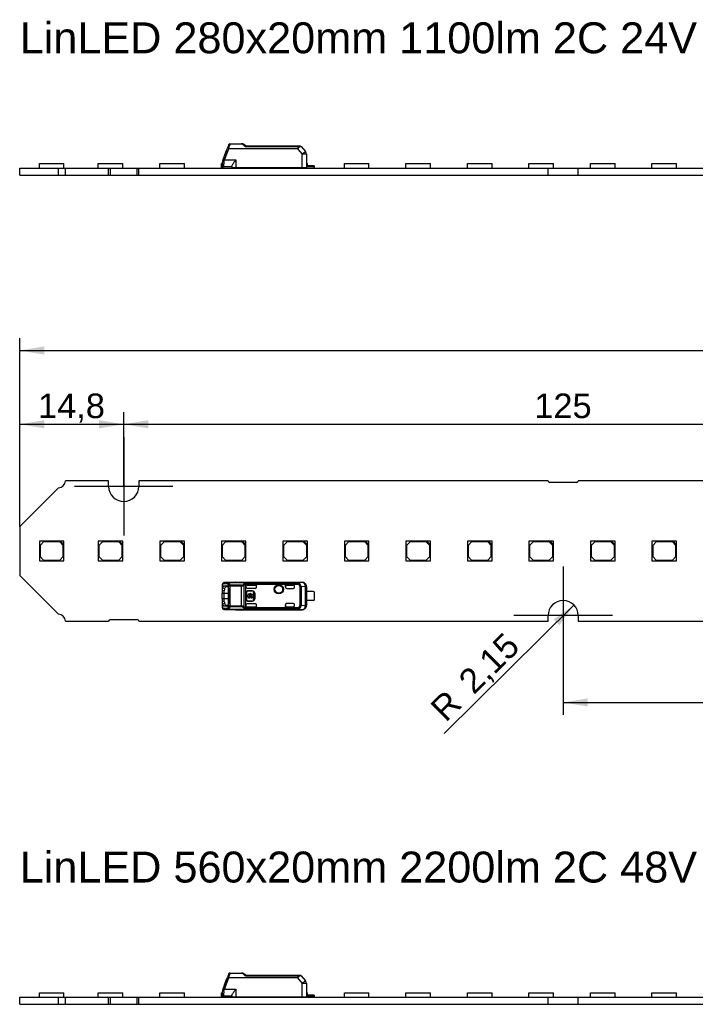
# Model space of a CAD drawing. Header units: millimetres. Extents: x 7 to 819, y 6 to 587.
# Tile 3 of 18: x 140 to 236, y 175 to 315. Entities that reach past the tile are written whole.
import ezdxf
from ezdxf.enums import TextEntityAlignment as Align
from ezdxf.lldxf.tags import DXFTag

# ---------------------------------------------------------------- set-up
doc = ezdxf.new("R2010")
doc.units = ezdxf.units.MM
for name, color, linetype in [('Default', 7, 'Continuous'), ('LINLED_280X20MM_', 7, 'Continuous'), ('LINLED_560X20MM_', 7, 'Continuous')]:
    doc.layers.add(name, color=color, linetype=linetype)
doc.styles.add('SEACAD_Arial', font='arial.ttf')
tags = doc.linetypes.add('CENTER2', pattern=[28.575, 19.05, -3.175, 3.175, -3.175]).pattern_tags.tags
tags[10:11] = [DXFTag(74, 4), DXFTag(75, 0), DXFTag(340, '0'), DXFTag(46, 0.0), DXFTag(50, 0.0), DXFTag(44, 0.0), DXFTag(45, 0.0)]
tags[8:9] = [DXFTag(74, 4), DXFTag(75, 0), DXFTag(340, '0'), DXFTag(46, 0.0), DXFTag(50, 0.0), DXFTag(44, 0.0), DXFTag(45, 0.0)]
tags[6:7] = [DXFTag(74, 4), DXFTag(75, 0), DXFTag(340, '0'), DXFTag(46, 0.0), DXFTag(50, 0.0), DXFTag(44, 0.0), DXFTag(45, 0.0)]
tags[4:5] = [DXFTag(74, 4), DXFTag(75, 0), DXFTag(340, '0'), DXFTag(46, 0.0), DXFTag(50, 0.0), DXFTag(44, 0.0), DXFTag(45, 0.0)]
doc.dimstyles.new('ISO', dxfattribs={"dimtxt": 3.5, "dimasz": 3.5, "dimexe": 1.75, "dimexo": 0, "dimgap": 0.875, "dimtad": 1, "dimtxsty": 'SEACAD_Arial', "dimblk1": '_SE_FILLED', "dimblk2": '_SE_FILLED', "dimsah": 1, "dimcen": 1.75, "dimadec": 0, "dimazin": 0, "dimtfac": 0.5, "dimtdec": 3, "dimtmove": 0, "dimatfit": 3, "dimfxl": 1, "dimarcsym": 0})

# ---------------------------------------------------------------- blocks, each defined once
blk = doc.blocks.new('SEANNOT_GROUP10')
at = {"layer": 'Default', "color": 7, "linetype": 'CENTER2'}
for p, q in [((155.15, 255.55), (155.15, 241.55)), ((162.15, 248.55), (148.15, 248.55))]:
    blk.add_line(p, q, dxfattribs=at)
blk = doc.blocks.new('SEANNOT_GROUP13')
at = {"layer": 'Default', "color": 7, "linetype": 'CENTER2'}
for p, q in [((217.65, 237.15), (217.65, 223.15)), ((224.65, 230.15), (210.65, 230.15))]:
    blk.add_line(p, q, dxfattribs=at)
blk = doc.blocks.new('SE')
at = {"layer": 'LINLED_560X20MM_', "color": 7, "linetype": 'Continuous'}
for p, q in [((169.31, 177.07), (169.89, 178.67)), ((169.49, 177), (170.08, 178.6)), ((169.5, 177.6), (169.83, 178.5)), ((170.07, 179.16), (169.99, 178.96)), ((170.08, 178.65), (170.08, 178.6)), ((170.08, 178.65), (179.86, 178.65)), ((179.86, 178.6), (170.08, 178.6)), ((170.26, 179.25), (170.18, 179)), ((170.26, 179.3), (171.9, 179.3)), ((170.26, 179.3), (170.26, 179.25)), ((171.9, 179.25), (170.26, 179.25)), ((171.9, 179.25), (171.9, 179.3)), ((172.46, 178.89), (179.99, 178.89)), ((172.52, 179), (179.99, 179)), ((179.86, 178.6), (179.86, 178.65)), ((179.86, 178.6), (180.54, 177.8)), ((179.99, 179), (180.22, 179)), ((179.99, 179), (179.99, 178.89)), ((180.37, 178.92), (181, 178.18)), ((169.31, 177.07), (169.21, 176.81)), ((169.49, 177), (171.1, 177)), ((171.1, 177), (171.1, 175.9)), ((180.55, 175.9), (180.54, 177.8)), ((181.14, 177.8), (181.15, 175.9)), ((140.35, 174.85), (140.35, 175.85)), ((140.35, 175.85), (145.85, 175.85)), ((143.15, 176.5), (146.65, 176.5)), ((143.15, 175.85), (143.15, 176.5)), ((145.85, 174.85), (145.85, 175.85)), ((145.85, 175.85), (146.85, 175.85)), ((146.65, 175.85), (146.65, 176.5)), ((146.85, 174.85), (146.85, 175.85)), ((146.85, 175.85), (153, 175.85)), ((151.53, 176.5), (155.03, 176.5)), ((151.53, 175.85), (151.53, 176.5)), ((153, 174.85), (153, 175.85)), ((153, 175.85), (153.25, 175.85)), ((153.25, 174.85), (153.25, 175.85)), ((153.25, 175.85), (157.05, 175.85)), ((155.03, 175.85), (155.03, 176.5)), ((157.05, 174.85), (157.05, 175.85)), ((157.05, 175.85), (157.3, 175.85)), ((157.3, 174.85), (157.3, 175.85)), ((157.3, 175.85), (215.5, 175.85)), ((160.28, 176.5), (163.78, 176.5)), ((160.28, 175.85), (160.28, 176.5)), ((163.78, 175.85), (163.78, 176.5)), ((169.03, 176.5), (169.15, 176.5)), ((169.03, 175.85), (169.03, 176.5)), ((169.15, 176.47), (169.15, 176.2)), ((169.2, 175.95), (169.2, 176.06)), ((169.2, 175.95), (169.2, 175.85)), ((169.35, 176.34), (169.35, 176)), ((170.5, 176), (169.35, 176)), ((170.5, 176.08), (170.5, 175.9)), ((170.5, 175.9), (171.1, 175.9)), ((170.9, 175.85), (170.9, 175.9)), ((171.1, 175.9), (180.55, 175.9)), ((171.55, 175.85), (171.5, 175.9)), ((171.63, 175.9), (171.63, 175.85)), ((172.46, 175.9), (172.46, 175.88)), ((172.53, 175.85), (172.53, 175.9)), ((177.78, 175.85), (177.78, 175.9)), ((180.2, 175.9), (180.2, 175.85)), ((180.55, 175.9), (181.15, 175.9)), ((181.15, 176.5), (181.28, 176.5)), ((182.1, 176.15), (181.15, 176.15)), ((182.1, 176), (181.15, 176)), ((181.28, 176.15), (181.28, 176.5)), ((182.1, 176), (182.1, 176.15)), ((182.25, 176.15), (182.1, 176.15)), ((182.25, 176.15), (182.25, 175.95)), ((182.25, 175.85), (182.25, 175.95)), ((186.53, 176.5), (190.03, 176.5)), ((186.53, 175.85), (186.53, 176.5)), ((190.03, 175.85), (190.03, 176.5)), ((195.28, 176.5), (198.78, 176.5)), ((195.28, 175.85), (195.28, 176.5)), ((198.78, 175.85), (198.78, 176.5)), ((204.03, 176.5), (207.53, 176.5)), ((204.03, 175.85), (204.03, 176.5)), ((207.53, 175.85), (207.53, 176.5)), ((212.78, 176.5), (216.28, 176.5)), ((212.78, 175.85), (212.78, 176.5)), ((215.5, 174.85), (215.5, 175.85)), ((215.5, 175.85), (219.8, 175.85)), ((216.28, 175.85), (216.28, 176.5)), ((219.8, 174.85), (219.8, 175.85)), ((219.8, 175.85), (278, 175.85)), ((221.53, 176.5), (225.03, 176.5)), ((221.53, 175.85), (221.53, 176.5)), ((225.03, 175.85), (225.03, 176.5)), ((230.28, 176.5), (233.78, 176.5)), ((230.28, 175.85), (230.28, 176.5)), ((233.78, 175.85), (233.78, 176.5)), ((140.35, 174.85), (145.85, 174.85)), ((145.85, 174.85), (146.85, 174.85)), ((146.85, 174.85), (153, 174.85)), ((153, 174.85), (153.25, 174.85)), ((153.25, 174.85), (157.05, 174.85)), ((157.05, 174.85), (157.3, 174.85)), ((157.3, 174.85), (215.5, 174.85)), ((215.5, 174.85), (219.8, 174.85)), ((219.8, 174.85), (278, 174.85))]:
    blk.add_line(p, q, dxfattribs=at)
for centre, radius, start, end in [((185.79, 173.05), 16.87, 159.4707, 160.5292), ((170.26, 179.1), 0.2, 90, 159.8974), ((164.03, 180.64), 6.36, 341.7377, 345.1026), ((171.9, 178.7), 0.598, 55.4702, 90.0715), ((171.89, 178.9), 0.349, 48.7906, 89.4032), ((185.63, 195.05), 20.85, 229.6277, 230.8312), ((144.95, 139.2), 48.41, 55.2857, 55.6919), ((179.96, 178.45), 0.431, 73.9386, 85.529), ((179.08, 185.02), 6.23, 279.2146, 281.9742), ((180.54, 177.8), 0.6, 0.5, 40), ((170.15, 176.47), 1, 160.0072, 179.9937), ((167.34, 171.22), 6.17, 69.5507, 71.4033), ((170.6, 176.34), 1.24, 163.9846, 179.9525), ((147.06, 183.37), 23.32, 343.3323, 344.1587), ((169.35, 176.2), 0.2, 180, 269.9999), ((169.35, 175.75), 0.25, 90, 126.8699), ((172.25, 176.45), 0.6, 270, 290.2964), ((172.25, 176.45), 0.6, 290.2965, 293.5565), ((180.2, 176.45), 0.6, 246.4435, 270), ((182.1, 175.75), 0.25, 53.1301, 90)]:
    blk.add_arc(centre, radius, start, end, dxfattribs=at)
for centre, major_axis, ratio, start_param, end_param in [((170.08, 178.6), (0.188, -0.068), 0.0082, 1.573739, 3.141593), ((180.54, 177.8), (-0.46, -0.386), 0.006685, 3.141593, 4.704499), ((180.54, 177.8), (0.6, 0.005), 0.008726, 0, 1.567882)]:
    blk.add_ellipse(centre, major_axis=major_axis, ratio=ratio, start_param=start_param, end_param=end_param, dxfattribs=at)
for points, knots in [([(170.08, 178.65), (170.03, 178.66), (169.98, 178.67), (169.91, 178.68), (169.89, 178.68), (169.89, 178.67)], [0, 0, 0, 0, 0.5, 0.5, 1, 1, 1, 1]), ([(170.18, 179), (170.14, 179.01), (170.1, 179.01), (170.03, 179), (170.01, 178.98), (169.99, 178.96)], [0, 0, 0, 0, 0.5, 0.5, 1, 1, 1, 1]), ([(170.07, 179.16), (170.08, 179.2), (170.1, 179.22), (170.17, 179.25), (170.21, 179.26), (170.26, 179.25)], [0, 0, 0, 0, 0.5, 0.5, 1, 1, 1, 1]), ([(179.86, 178.65), (179.88, 178.65), (179.9, 178.66), (179.92, 178.68), (179.95, 178.71), (179.97, 178.74), (179.98, 178.78), (179.99, 178.83), (179.99, 178.87), (179.99, 178.89)], [0, 0, 0, 0, 0.110474, 0.221192, 0.340028, 0.473427, 0.625996, 0.800833, 1, 1, 1, 1]), ([(180.08, 178.87), (180.06, 178.81), (180.03, 178.73), (179.95, 178.63), (179.89, 178.61), (179.86, 178.6)], [0, 0, 0, 0, 0.545028, 0.76451, 1, 1, 1, 1]), ([(180.08, 178.87), (180.07, 178.91), (180.06, 178.94), (180.03, 178.98), (180.01, 179), (179.99, 179)], [0, 0, 0, 0, 0.5, 0.5, 1, 1, 1, 1]), ([(169.21, 176.81), (169.21, 176.8), (169.22, 176.77), (169.3, 176.72), (169.35, 176.7), (169.4, 176.68)], [0, 0, 0, 0, 0.5, 0.5, 1, 1, 1, 1]), ([(170.5, 176.08), (170.51, 176.11), (170.52, 176.18), (170.6, 176.32), (170.71, 176.49), (170.89, 176.72), (171.02, 176.9), (171.1, 177), (171.1, 177)], [0, 0, 0, 0, 0.144068, 0.30909, 0.500413, 0.703729, 0.992783, 1, 1, 1, 1]), ([(169.35, 176.34), (169.3, 176.34), (169.25, 176.35), (169.17, 176.4), (169.15, 176.44), (169.15, 176.47)], [0, 0, 0, 0, 0.5, 0.5, 1, 1, 1, 1])]:
    blk.add_open_spline(points, degree=3, knots=knots, dxfattribs=at)
for points, degree in [([(172.24, 179.19), (172.21, 179.21), (172.17, 179.2), (172.12, 179.17)], 3), ([(172.52, 179), (172.5, 179), (172.48, 178.95), (172.46, 178.89)], 3), ([(180.22, 179), (180.28, 179), (180.34, 178.97), (180.37, 178.92)], 3), ([(169.21, 176.81), (169.22, 176.82), (169.22, 176.83)], 2)]:
    blk.add_open_spline(points, degree=degree, dxfattribs=at)
blk = doc.blocks.new('SE2')
at = {"layer": 'LINLED_280X20MM_', "color": 7, "linetype": 'Continuous'}
for p, q in [((170.07, 297.16), (169.99, 296.96)), ((170.26, 297.25), (170.18, 297)), ((170.26, 297.3), (171.9, 297.3)), ((170.26, 297.3), (170.26, 297.25)), ((171.9, 297.25), (170.26, 297.25)), ((171.9, 297.25), (171.9, 297.3)), ((169.31, 295.07), (169.89, 296.67)), ((169.49, 295), (170.08, 296.6)), ((169.5, 295.6), (169.83, 296.5)), ((170.08, 296.65), (170.08, 296.6)), ((170.08, 296.65), (179.86, 296.65)), ((179.86, 296.6), (170.08, 296.6)), ((172.46, 296.89), (179.99, 296.89)), ((172.52, 297), (179.99, 297)), ((179.86, 296.6), (179.86, 296.65)), ((179.86, 296.6), (180.54, 295.8)), ((179.99, 297), (180.22, 297)), ((179.99, 297), (179.99, 296.89)), ((180.37, 296.92), (181, 296.18)), ((180.55, 293.9), (180.54, 295.8)), ((181.14, 295.8), (181.15, 293.9)), ((143.15, 294.5), (146.65, 294.5)), ((143.15, 293.85), (143.15, 294.5)), ((146.65, 293.85), (146.65, 294.5)), ((151.53, 294.5), (155.03, 294.5)), ((151.53, 293.85), (151.53, 294.5)), ((155.03, 293.85), (155.03, 294.5)), ((160.28, 294.5), (163.78, 294.5)), ((160.28, 293.85), (160.28, 294.5)), ((163.78, 293.85), (163.78, 294.5)), ((169.03, 294.5), (169.15, 294.5)), ((169.03, 293.85), (169.03, 294.5)), ((169.15, 294.47), (169.15, 294.2)), ((169.31, 295.07), (169.21, 294.81)), ((169.35, 294.34), (169.35, 294)), ((169.49, 295), (171.1, 295)), ((171.1, 295), (171.1, 293.9)), ((181.15, 294.5), (181.28, 294.5)), ((181.28, 294.15), (181.28, 294.5)), ((186.53, 294.5), (190.03, 294.5)), ((186.53, 293.85), (186.53, 294.5)), ((190.03, 293.85), (190.03, 294.5)), ((195.28, 294.5), (198.78, 294.5)), ((195.28, 293.85), (195.28, 294.5)), ((198.78, 293.85), (198.78, 294.5)), ((204.03, 294.5), (207.53, 294.5)), ((204.03, 293.85), (204.03, 294.5)), ((207.53, 293.85), (207.53, 294.5)), ((212.78, 294.5), (216.28, 294.5)), ((212.78, 293.85), (212.78, 294.5)), ((216.28, 293.85), (216.28, 294.5)), ((221.53, 294.5), (225.03, 294.5)), ((221.53, 293.85), (221.53, 294.5)), ((225.03, 293.85), (225.03, 294.5)), ((230.28, 294.5), (233.78, 294.5)), ((230.28, 293.85), (230.28, 294.5)), ((233.78, 293.85), (233.78, 294.5)), ((140.35, 292.85), (140.35, 293.85)), ((140.35, 293.85), (145.85, 293.85)), ((140.35, 292.85), (145.85, 292.85)), ((145.85, 292.85), (145.85, 293.85)), ((145.85, 293.85), (146.85, 293.85)), ((145.85, 292.85), (146.85, 292.85)), ((146.85, 292.85), (146.85, 293.85)), ((146.85, 293.85), (153, 293.85)), ((146.85, 292.85), (153, 292.85)), ((153, 292.85), (153, 293.85)), ((153, 293.85), (153.25, 293.85)), ((153, 292.85), (153.25, 292.85)), ((153.25, 292.85), (153.25, 293.85)), ((153.25, 293.85), (157.05, 293.85)), ((153.25, 292.85), (157.05, 292.85)), ((157.05, 292.85), (157.05, 293.85)), ((157.05, 293.85), (157.3, 293.85)), ((157.05, 292.85), (157.3, 292.85)), ((157.3, 292.85), (157.3, 293.85)), ((157.3, 293.85), (215.5, 293.85)), ((157.3, 292.85), (215.5, 292.85)), ((169.2, 293.95), (169.2, 294.06)), ((169.2, 293.95), (169.2, 293.85)), ((170.5, 294), (169.35, 294)), ((170.5, 294.08), (170.5, 293.9)), ((170.5, 293.9), (171.1, 293.9)), ((170.9, 293.85), (170.9, 293.9)), ((171.1, 293.9), (180.55, 293.9)), ((171.55, 293.85), (171.5, 293.9)), ((171.63, 293.9), (171.63, 293.85)), ((172.46, 293.9), (172.46, 293.88)), ((172.53, 293.85), (172.53, 293.9)), ((177.78, 293.85), (177.78, 293.9)), ((180.2, 293.9), (180.2, 293.85)), ((180.55, 293.9), (181.15, 293.9)), ((182.1, 294.15), (181.15, 294.15)), ((182.1, 294), (181.15, 294)), ((182.1, 294), (182.1, 294.15)), ((182.25, 294.15), (182.1, 294.15)), ((182.25, 294.15), (182.25, 293.95)), ((182.25, 293.85), (182.25, 293.95)), ((215.5, 292.85), (215.5, 293.85)), ((215.5, 293.85), (219.8, 293.85)), ((215.5, 292.85), (219.8, 292.85)), ((219.8, 292.85), (219.8, 293.85)), ((219.8, 293.85), (278, 293.85)), ((219.8, 292.85), (278, 292.85))]:
    blk.add_line(p, q, dxfattribs=at)
for centre, radius, start, end in [((170.26, 297.1), 0.2, 90, 159.8974), ((171.9, 296.7), 0.598, 55.4702, 90.0715), ((171.89, 296.9), 0.349, 48.7906, 89.4032), ((185.63, 313.05), 20.85, 229.6277, 230.8312), ((144.95, 257.2), 48.41, 55.2857, 55.6919), ((185.79, 291.05), 16.87, 159.4707, 160.5292), ((164.03, 298.64), 6.36, 341.7377, 345.1026), ((179.96, 296.45), 0.431, 73.9386, 85.529), ((179.08, 303.02), 6.23, 279.2146, 281.9742), ((180.54, 295.8), 0.6, 0.5, 40), ((170.15, 294.47), 1, 160.0072, 179.9937), ((167.34, 289.22), 6.17, 69.5507, 71.4033), ((170.6, 294.34), 1.24, 163.9846, 179.9525), ((147.06, 301.37), 23.32, 343.3323, 344.1587), ((169.35, 294.2), 0.2, 180, 269.9999), ((169.35, 293.75), 0.25, 90, 126.8699), ((172.25, 294.45), 0.6, 270, 290.2964), ((172.25, 294.45), 0.6, 290.2965, 293.5565), ((180.2, 294.45), 0.6, 246.4435, 270), ((182.1, 293.75), 0.25, 53.1301, 90)]:
    blk.add_arc(centre, radius, start, end, dxfattribs=at)
for centre, major_axis, ratio, start_param, end_param in [((170.08, 296.6), (0.188, -0.068), 0.0082, 1.573739, 3.141593), ((180.54, 295.8), (-0.46, -0.386), 0.006685, 3.141593, 4.704499), ((180.54, 295.8), (0.6, 0.005), 0.008726, 0, 1.567882)]:
    blk.add_ellipse(centre, major_axis=major_axis, ratio=ratio, start_param=start_param, end_param=end_param, dxfattribs=at)
for points, knots in [([(170.07, 297.16), (170.08, 297.2), (170.1, 297.22), (170.17, 297.25), (170.21, 297.26), (170.26, 297.25)], [0, 0, 0, 0, 0.5, 0.5, 1, 1, 1, 1]), ([(170.08, 296.65), (170.03, 296.66), (169.98, 296.67), (169.91, 296.68), (169.89, 296.68), (169.89, 296.67)], [0, 0, 0, 0, 0.5, 0.5, 1, 1, 1, 1]), ([(170.18, 297), (170.14, 297.01), (170.1, 297.01), (170.03, 297), (170.01, 296.98), (169.99, 296.96)], [0, 0, 0, 0, 0.5, 0.5, 1, 1, 1, 1]), ([(179.86, 296.65), (179.88, 296.65), (179.9, 296.66), (179.92, 296.68), (179.95, 296.71), (179.97, 296.74), (179.98, 296.78), (179.99, 296.83), (179.99, 296.87), (179.99, 296.89)], [0, 0, 0, 0, 0.110474, 0.221192, 0.340028, 0.473427, 0.625996, 0.800833, 1, 1, 1, 1]), ([(180.08, 296.87), (180.06, 296.81), (180.03, 296.73), (179.95, 296.63), (179.89, 296.61), (179.86, 296.6)], [0, 0, 0, 0, 0.545028, 0.76451, 1, 1, 1, 1]), ([(180.08, 296.87), (180.07, 296.91), (180.06, 296.94), (180.03, 296.98), (180.01, 297), (179.99, 297)], [0, 0, 0, 0, 0.5, 0.5, 1, 1, 1, 1]), ([(169.35, 294.34), (169.3, 294.34), (169.25, 294.35), (169.17, 294.4), (169.15, 294.44), (169.15, 294.47)], [0, 0, 0, 0, 0.5, 0.5, 1, 1, 1, 1]), ([(169.21, 294.81), (169.21, 294.8), (169.22, 294.77), (169.3, 294.72), (169.35, 294.7), (169.4, 294.68)], [0, 0, 0, 0, 0.5, 0.5, 1, 1, 1, 1]), ([(170.5, 294.08), (170.51, 294.11), (170.52, 294.18), (170.6, 294.32), (170.71, 294.49), (170.89, 294.72), (171.02, 294.9), (171.1, 295), (171.1, 295)], [0, 0, 0, 0, 0.144068, 0.30909, 0.500413, 0.703729, 0.992783, 1, 1, 1, 1])]:
    blk.add_open_spline(points, degree=3, knots=knots, dxfattribs=at)
for points, degree in [([(172.24, 297.19), (172.21, 297.21), (172.17, 297.2), (172.12, 297.17)], 3), ([(172.52, 297), (172.5, 297), (172.48, 296.95), (172.46, 296.89)], 3), ([(180.22, 297), (180.28, 297), (180.34, 296.97), (180.37, 296.92)], 3), ([(169.21, 294.81), (169.22, 294.82), (169.22, 294.83)], 2)]:
    blk.add_open_spline(points, degree=degree, dxfattribs=at)
blk = doc.blocks.new('SE3')
at = {"layer": 'LINLED_280X20MM_', "color": 7, "linetype": 'Continuous'}
for p, q in [((145.85, 248.35), (140.35, 242.85)), ((153, 249.35), (146.85, 249.35)), ((153, 248.55), (153, 249.35)), ((215.5, 249.35), (157.3, 249.35)), ((157.3, 249.35), (157.3, 248.55)), ((219.55, 249.1), (215.75, 249.1)), ((278, 249.35), (219.8, 249.35)), ((140.35, 242.85), (140.35, 235.85)), ((146.15, 240.75), (143.15, 240.75)), ((143.15, 240.75), (143.15, 237.95)), ((143.75, 240.65), (143.25, 240.15)), ((143.25, 240.15), (143.25, 238.55)), ((146.05, 240.65), (143.75, 240.65)), ((146.55, 240.15), (146.05, 240.65)), ((146.65, 240.75), (146.15, 240.75)), ((146.15, 240.75), (146.65, 240.25)), ((146.55, 238.55), (146.55, 240.15)), ((146.65, 240.25), (146.65, 240.75)), ((146.65, 237.95), (146.65, 240.25)), ((154.53, 240.75), (151.53, 240.75)), ((151.53, 240.75), (151.53, 237.95)), ((152.13, 240.65), (151.63, 240.15)), ((151.63, 240.15), (151.63, 238.55)), ((154.43, 240.65), (152.13, 240.65)), ((154.93, 240.15), (154.43, 240.65)), ((155.03, 240.75), (154.53, 240.75)), ((154.53, 240.75), (155.03, 240.25)), ((154.93, 238.55), (154.93, 240.15)), ((155.03, 240.25), (155.03, 240.75)), ((155.03, 237.95), (155.03, 240.25)), ((163.28, 240.75), (160.28, 240.75)), ((160.28, 240.75), (160.28, 237.95)), ((160.88, 240.65), (160.38, 240.15)), ((160.38, 240.15), (160.38, 238.55)), ((163.18, 240.65), (160.88, 240.65)), ((163.68, 240.15), (163.18, 240.65)), ((163.78, 240.75), (163.28, 240.75)), ((163.28, 240.75), (163.78, 240.25)), ((163.68, 238.55), (163.68, 240.15)), ((163.78, 240.25), (163.78, 240.75)), ((163.78, 237.95), (163.78, 240.25)), ((172.03, 240.75), (169.03, 240.75)), ((169.03, 240.75), (169.03, 237.95)), ((169.63, 240.65), (169.13, 240.15)), ((169.13, 240.15), (169.13, 238.55)), ((171.93, 240.65), (169.63, 240.65)), ((172.43, 240.15), (171.93, 240.65)), ((172.53, 240.75), (172.03, 240.75)), ((172.03, 240.75), (172.53, 240.25)), ((172.43, 238.55), (172.43, 240.15)), ((172.53, 240.25), (172.53, 240.75)), ((172.53, 237.95), (172.53, 240.25)), ((180.78, 240.75), (177.78, 240.75)), ((177.78, 240.75), (177.78, 237.95)), ((178.38, 240.65), (177.88, 240.15)), ((177.88, 240.15), (177.88, 238.55)), ((180.68, 240.65), (178.38, 240.65)), ((181.18, 240.15), (180.68, 240.65)), ((181.28, 240.75), (180.78, 240.75)), ((180.78, 240.75), (181.28, 240.25)), ((181.18, 238.55), (181.18, 240.15)), ((181.28, 240.25), (181.28, 240.75)), ((181.28, 237.95), (181.28, 240.25)), ((189.53, 240.75), (186.53, 240.75)), ((186.53, 240.75), (186.53, 237.95)), ((187.13, 240.65), (186.63, 240.15)), ((186.63, 240.15), (186.63, 238.55)), ((189.43, 240.65), (187.13, 240.65)), ((189.93, 240.15), (189.43, 240.65)), ((190.03, 240.75), (189.53, 240.75)), ((189.53, 240.75), (190.03, 240.25)), ((189.93, 238.55), (189.93, 240.15)), ((190.03, 240.25), (190.03, 240.75)), ((190.03, 237.95), (190.03, 240.25)), ((198.28, 240.75), (195.28, 240.75)), ((195.28, 240.75), (195.28, 237.95)), ((195.88, 240.65), (195.38, 240.15)), ((195.38, 240.15), (195.38, 238.55)), ((198.18, 240.65), (195.88, 240.65)), ((198.68, 240.15), (198.18, 240.65)), ((198.78, 240.75), (198.28, 240.75)), ((198.28, 240.75), (198.78, 240.25)), ((198.68, 238.55), (198.68, 240.15)), ((198.78, 240.25), (198.78, 240.75)), ((198.78, 237.95), (198.78, 240.25)), ((207.03, 240.75), (204.03, 240.75)), ((204.03, 240.75), (204.03, 237.95)), ((204.63, 240.65), (204.13, 240.15)), ((204.13, 240.15), (204.13, 238.55)), ((206.93, 240.65), (204.63, 240.65)), ((207.43, 240.15), (206.93, 240.65)), ((207.53, 240.75), (207.03, 240.75)), ((207.03, 240.75), (207.53, 240.25)), ((207.43, 238.55), (207.43, 240.15)), ((207.53, 240.25), (207.53, 240.75)), ((207.53, 237.95), (207.53, 240.25)), ((215.78, 240.75), (212.78, 240.75)), ((212.78, 240.75), (212.78, 237.95)), ((213.38, 240.65), (212.88, 240.15)), ((212.88, 240.15), (212.88, 238.55)), ((215.68, 240.65), (213.38, 240.65)), ((216.18, 240.15), (215.68, 240.65)), ((216.28, 240.75), (215.78, 240.75)), ((215.78, 240.75), (216.28, 240.25)), ((216.18, 238.55), (216.18, 240.15)), ((216.28, 240.25), (216.28, 240.75)), ((216.28, 237.95), (216.28, 240.25)), ((224.53, 240.75), (221.53, 240.75)), ((221.53, 240.75), (221.53, 237.95)), ((222.13, 240.65), (221.63, 240.15)), ((221.63, 240.15), (221.63, 238.55)), ((224.43, 240.65), (222.13, 240.65)), ((224.93, 240.15), (224.43, 240.65)), ((225.03, 240.75), (224.53, 240.75)), ((224.53, 240.75), (225.03, 240.25)), ((224.93, 238.55), (224.93, 240.15)), ((225.03, 240.25), (225.03, 240.75)), ((225.03, 237.95), (225.03, 240.25)), ((233.28, 240.75), (230.28, 240.75)), ((230.28, 240.75), (230.28, 237.95)), ((230.88, 240.65), (230.38, 240.15)), ((230.38, 240.15), (230.38, 238.55)), ((233.18, 240.65), (230.88, 240.65)), ((233.68, 240.15), (233.18, 240.65)), ((233.78, 240.75), (233.28, 240.75)), ((233.28, 240.75), (233.78, 240.25)), ((233.68, 238.55), (233.68, 240.15)), ((233.78, 240.25), (233.78, 240.75)), ((233.78, 237.95), (233.78, 240.25)), ((143.25, 238.55), (143.75, 238.05)), ((146.05, 238.05), (146.55, 238.55)), ((151.63, 238.55), (152.13, 238.05)), ((154.43, 238.05), (154.93, 238.55)), ((160.38, 238.55), (160.88, 238.05)), ((163.18, 238.05), (163.68, 238.55)), ((169.13, 238.55), (169.63, 238.05)), ((171.93, 238.05), (172.43, 238.55)), ((177.88, 238.55), (178.38, 238.05)), ((180.68, 238.05), (181.18, 238.55)), ((186.63, 238.55), (187.13, 238.05)), ((189.43, 238.05), (189.93, 238.55)), ((195.38, 238.55), (195.88, 238.05)), ((198.18, 238.05), (198.68, 238.55)), ((204.13, 238.55), (204.63, 238.05)), ((206.93, 238.05), (207.43, 238.55)), ((212.88, 238.55), (213.38, 238.05)), ((215.68, 238.05), (216.18, 238.55)), ((221.63, 238.55), (222.13, 238.05)), ((224.43, 238.05), (224.93, 238.55)), ((230.38, 238.55), (230.88, 238.05)), ((233.18, 238.05), (233.68, 238.55)), ((143.15, 237.95), (146.65, 237.95)), ((143.75, 238.05), (146.05, 238.05)), ((151.53, 237.95), (155.03, 237.95)), ((152.13, 238.05), (154.43, 238.05)), ((160.28, 237.95), (163.78, 237.95)), ((160.88, 238.05), (163.18, 238.05)), ((169.03, 237.95), (172.53, 237.95)), ((169.63, 238.05), (171.93, 238.05)), ((177.78, 237.95), (181.28, 237.95)), ((178.38, 238.05), (180.68, 238.05)), ((186.53, 237.95), (190.03, 237.95)), ((187.13, 238.05), (189.43, 238.05)), ((195.28, 237.95), (198.78, 237.95)), ((195.88, 238.05), (198.18, 238.05)), ((204.03, 237.95), (207.53, 237.95)), ((204.63, 238.05), (206.93, 238.05)), ((212.78, 237.95), (216.28, 237.95)), ((213.38, 238.05), (215.68, 238.05)), ((221.53, 237.95), (225.03, 237.95)), ((222.13, 238.05), (224.43, 238.05)), ((230.28, 237.95), (233.78, 237.95)), ((230.88, 238.05), (233.18, 238.05)), ((140.35, 235.85), (145.85, 230.35)), ((169.15, 234.49), (169.15, 233.74)), ((169.21, 234.65), (169.21, 234.09)), ((169.21, 234.09), (169.49, 234.02)), ((169.89, 234.67), (169.31, 234.69)), ((170.08, 234.87), (169.49, 234.89)), ((171.1, 234.89), (169.49, 234.89)), ((171.1, 234.89), (169.49, 234.89)), ((169.5, 234.41), (169.83, 234.41)), ((169.5, 234.41), (169.78, 234.31)), ((169.78, 234.31), (169.95, 234.31)), ((169.88, 234.39), (169.83, 234.41)), ((170.07, 231.53), (170.07, 234.36)), ((170.26, 234.36), (170.07, 234.36)), ((170.08, 234.87), (170.08, 234.87)), ((170.08, 234.87), (179.86, 234.87)), ((170.08, 234.87), (179.86, 234.87)), ((171.9, 234.49), (170.26, 234.49)), ((170.26, 234.49), (170.26, 234.36)), ((171.9, 234.36), (170.26, 234.36)), ((170.26, 234.36), (170.26, 231.53)), ((171.1, 234.9), (171.1, 234.89)), ((171.1, 234.9), (180.55, 234.9)), ((171.9, 234.36), (171.9, 234.49)), ((171.9, 231.53), (171.9, 234.36)), ((172.24, 234.44), (172.24, 231.45)), ((179.99, 234.78), (172.46, 234.78)), ((179.99, 234.6), (172.52, 234.6)), ((172.52, 234.3), (172.52, 234.58)), ((172.52, 234.3), (172.52, 234.26)), ((172.52, 231.64), (172.52, 234.26)), ((172.72, 234.5), (174.05, 234.5)), ((172.72, 234.5), (172.72, 234.5)), ((172.72, 234.5), (174.05, 234.5)), ((172.72, 234.06), (173.85, 234.06)), ((174.05, 234.25), (174.05, 234.5)), ((174.05, 234.26), (174.05, 234.5)), ((174.05, 234.5), (174.05, 234.5)), ((174.05, 234.25), (174.05, 234.26)), ((178.15, 234.5), (178.15, 234.2)), ((178.15, 234.2), (178.15, 234.5)), ((179.25, 234.5), (178.15, 234.5)), ((178.15, 234.5), (178.15, 234.5)), ((178.15, 234.5), (179.25, 234.5)), ((178.15, 234.2), (178.15, 234.2)), ((178.35, 234), (179.25, 234)), ((179.25, 234.5), (179.25, 234.5)), ((179.45, 234.2), (179.45, 234.3)), ((180.54, 234.88), (179.86, 234.87)), ((179.86, 234.87), (179.86, 234.87)), ((179.99, 234.78), (179.99, 234.6)), ((179.99, 234.6), (180.08, 234.77)), ((180.22, 231.62), (180.22, 234.27)), ((180.37, 234.27), (180.22, 234.27)), ((181, 234.28), (180.37, 234.27)), ((180.37, 234.27), (180.37, 231.62)), ((180.54, 234.88), (180.55, 234.9)), ((181.14, 234.28), (181, 234.28)), ((181, 231.61), (181, 234.28)), ((181.15, 234.3), (181.14, 234.28)), ((181.14, 234.28), (181.14, 231.61)), ((181.15, 234.3), (181.15, 233.57)), ((169.45, 233.7), (169.15, 233.74)), ((169.15, 233.74), (169.15, 233.3)), ((169.45, 233.3), (169.15, 233.3)), ((169.15, 232.6), (169.15, 233.3)), ((169.15, 232.6), (169.45, 232.6)), ((169.15, 232.6), (169.15, 232.15)), ((169.45, 233.3), (169.45, 233.7)), ((170.05, 233.3), (169.45, 233.3)), ((169.45, 232.6), (169.45, 233.3)), ((169.45, 232.6), (170.05, 232.6)), ((169.45, 232.19), (169.45, 232.6)), ((170.05, 233.8), (170.05, 232.1)), ((172.62, 233.45), (172.59, 233.45)), ((172.59, 233.45), (172.59, 232.45)), ((172.62, 233.45), (172.62, 232.45)), ((172.8, 233.01), (172.7, 233.01)), ((172.7, 233.01), (172.7, 232.88)), ((172.7, 232.88), (172.8, 232.88)), ((172.82, 233.67), (172.82, 233.65)), ((173.42, 233.67), (172.82, 233.67)), ((173.42, 233.65), (172.82, 233.65)), ((173.34, 233.01), (172.93, 233.01)), ((172.93, 232.88), (173.34, 232.88)), ((173.05, 232.62), (173.05, 232.75)), ((173.22, 232.75), (173.22, 232.62)), ((173.42, 233.65), (173.42, 233.67)), ((173.57, 233.01), (173.46, 233.01)), ((173.46, 232.88), (173.57, 232.88)), ((173.7, 233.44), (173.57, 233.44)), ((173.57, 233.44), (173.57, 233.01)), ((173.57, 232.88), (173.57, 232.45)), ((173.7, 232.45), (173.7, 233.44)), ((173.85, 233.25), (173.82, 233.25)), ((173.82, 232.65), (173.82, 233.25)), ((173.82, 232.65), (173.85, 232.65)), ((173.85, 232.65), (173.85, 233.25)), ((181.15, 232.32), (181.15, 233.57)), ((182.1, 233.57), (181.15, 233.57)), ((182.25, 233.52), (182.25, 232.37)), ((169.15, 232.15), (169.45, 232.19)), ((169.15, 232.15), (169.15, 231.4)), ((169.49, 231.88), (169.21, 231.8)), ((169.21, 231.8), (169.21, 231.25)), ((169.31, 231.21), (169.89, 231.22)), ((169.78, 231.58), (169.5, 231.48)), ((169.83, 231.48), (169.5, 231.48)), ((169.95, 231.58), (169.78, 231.58)), ((169.83, 231.48), (169.88, 231.5)), ((170.26, 231.53), (170.07, 231.53)), ((170.26, 231.53), (171.9, 231.53)), ((170.26, 231.53), (170.26, 231.4)), ((171.9, 231.4), (170.26, 231.4)), ((171.9, 231.4), (171.9, 231.53)), ((172.52, 231.64), (172.52, 231.59)), ((172.52, 231.31), (172.52, 231.59)), ((172.52, 231.31), (172.52, 231.29)), ((172.52, 231.29), (179.99, 231.29)), ((172.59, 232.45), (172.62, 232.45)), ((173.85, 231.84), (172.72, 231.84)), ((172.72, 231.39), (174.05, 231.39)), ((172.72, 231.39), (172.72, 231.39)), ((172.72, 231.39), (174.05, 231.39)), ((172.82, 232.25), (172.82, 232.22)), ((172.82, 232.25), (173.42, 232.25)), ((172.82, 232.22), (173.42, 232.22)), ((173.42, 232.22), (173.42, 232.25)), ((173.57, 232.45), (173.7, 232.45)), ((174.05, 231.39), (174.05, 231.64)), ((174.05, 231.39), (174.05, 231.64)), ((174.05, 231.64), (174.05, 231.64)), ((174.05, 231.39), (174.05, 231.39)), ((178.15, 231.7), (178.15, 231.7)), ((178.15, 231.7), (178.15, 231.39)), ((178.15, 231.39), (178.15, 231.7)), ((178.15, 231.39), (179.25, 231.39)), ((178.15, 231.39), (178.15, 231.39)), ((178.15, 231.39), (179.25, 231.39)), ((179.25, 231.9), (178.35, 231.9)), ((179.25, 231.39), (179.25, 231.39)), ((179.45, 231.59), (179.45, 231.7)), ((179.99, 231.29), (179.99, 231.11)), ((180.08, 231.12), (179.99, 231.29)), ((180.22, 231.62), (180.37, 231.62)), ((180.37, 231.62), (181, 231.61)), ((181, 231.61), (181.14, 231.61)), ((181.14, 231.61), (181.15, 231.6)), ((181.15, 232.32), (181.15, 231.6)), ((182.1, 232.32), (181.15, 232.32)), ((169.49, 231.01), (170.08, 231.02)), ((169.49, 231.01), (171.1, 231.01)), ((169.49, 231.01), (171.1, 231.01)), ((170.08, 231.03), (170.08, 231.02)), ((170.08, 231.03), (179.86, 231.03)), ((179.86, 231.02), (170.08, 231.02)), ((171.1, 231.01), (171.1, 231)), ((171.1, 231), (180.55, 231)), ((172.46, 231.11), (179.99, 231.11)), ((179.86, 231.02), (179.86, 231.03)), ((179.86, 231.02), (180.54, 231.01)), ((180.55, 231), (180.54, 231.01)), ((215.5, 229.35), (215.5, 230.15)), ((219.8, 230.15), (219.8, 229.35)), ((146.85, 229.35), (153, 229.35)), ((153.25, 229.6), (157.05, 229.6)), ((157.3, 229.35), (215.5, 229.35)), ((219.8, 229.35), (278, 229.35))]:
    blk.add_line(p, q, dxfattribs=at)
for radius in [0.657, 0.586, 0.552, 0.55]:
    blk.add_circle((177.2, 233.9), radius, dxfattribs=at)
for centre, radius, start, end in [((145.85, 249.35), 1, 270, 0), ((155.15, 248.55), 2.15, 180, 0), ((215.75, 249.35), 0.25, 180, 270), ((219.55, 249.35), 0.25, 270, 0), ((169.53, 234.52), 0.38, 134.263, 184.1551), ((169.89, 233.8), 0.741, 156.2651, 184.0975), ((169.38, 234.67), 0.167, 132.1302, 188.1803), ((169.5, 234.55), 0.334, 89.1862, 133.9533), ((169.5, 234.69), 0.195, 92.0033, 181.5118), ((170.59, 233.71), 1.14, 164.2066, 180.3835), ((170.09, 234.66), 0.207, 95.1634, 176.886), ((169.67, 234.38), 0.362, 26.7747, 53.2552), ((170.24, 234.46), 0.264, 103.1368, 159.9954), ((169.09, 234.08), 1.02, 16.251, 27.4426), ((170.29, 234.24), 0.249, 96.7448, 150.7526), ((169.8, 234.57), 0.407, 21.1423, 47.8571), ((169.02, 234.21), 1.27, 12.7997, 23.4875), ((171.88, 234.85), 0.368, 273.1482, 312.1817), ((171.89, 235.19), 0.829, 270.6937, 294.9709), ((172.95, 233.57), 1.3, 112.1154, 129.3312), ((171.9, 234.29), 0.374, 24.2976, 52.5166), ((173, 233.29), 1.39, 110.5131, 123.675), ((172.05, 234.55), 0.473, 6.7862, 29.799), ((179.25, 234.2), 0.2, 270, 0), ((180, 234.57), 0.213, 68.9632, 92.4491), ((179.79, 234.26), 0.583, 1.2448, 60.4152), ((180.54, 234.28), 0.6, 0.0044, 89.8384), ((172.82, 233.45), 0.226, 90, 180), ((172.82, 233.45), 0.2, 90, 180), ((173.13, 232.95), 0.337, 11.3273, 168.6727), ((173.13, 232.95), 0.337, 191.3273, 255.7958), ((173.13, 232.95), 0.217, 17.7847, 162.2153), ((173.13, 232.95), 0.217, 197.7847, 247.568), ((173.13, 232.95), 0.337, 284.2042, 348.6727), ((173.13, 232.95), 0.217, 292.432, 342.2153), ((173.42, 233.25), 0.426, 0, 90), ((173.42, 233.25), 0.4, 0, 90), ((173.42, 232.65), 0.4, 270, 0), ((173.42, 232.65), 0.426, 270, 0), ((182.1, 233.32), 0.25, 53.1301, 90), ((169.89, 232.1), 0.745, 175.9747, 203.6554), ((169.53, 231.37), 0.383, 176.0954, 225.5971), ((169.38, 231.22), 0.168, 171.8712, 227.8737), ((169.5, 231.2), 0.195, 178.48, 268.0009), ((170.45, 232.16), 1, 178.5159, 196.9099), ((169.67, 231.51), 0.362, 306.7396, 333.2278), ((170.09, 231.23), 0.207, 183.114, 264.8372), ((169.17, 231.78), 0.935, 332.0835, 344.2354), ((170.24, 231.44), 0.264, 200.0118, 256.8819), ((170.29, 231.65), 0.249, 209.2863, 263.1685), ((169.01, 231.69), 1.27, 336.5296, 347.1701), ((171.88, 230.7), 0.835, 65.1134, 89.2217), ((171.88, 231.04), 0.367, 47.8882, 86.9813), ((171.86, 231.64), 0.417, 308.8787, 334.1069), ((172.93, 232.28), 1.26, 230.3962, 248.2215), ((173.03, 232.65), 1.43, 236.5348, 249.274), ((171.69, 231.46), 0.844, 335.6531, 348.4656), ((172.82, 232.45), 0.226, 180, 270), ((172.82, 232.45), 0.2, 180, 270), ((179.25, 231.7), 0.2, 0, 90), ((179.79, 231.63), 0.581, 299.4689, 358.872), ((180.54, 231.61), 0.6, 270.167, 359.9956), ((182.1, 232.57), 0.25, 270, 306.8699), ((217.65, 230.15), 2.15, 0, 180), ((145.85, 229.35), 1, 0, 90), ((169.5, 231.34), 0.334, 226.1104, 270.7768), ((169.8, 231.33), 0.407, 312.1388, 338.8853), ((180, 231.32), 0.213, 267.5508, 291.036), ((153.25, 229.35), 0.25, 90, 180), ((157.05, 229.35), 0.25, 0, 90)]:
    blk.add_arc(centre, radius, start, end, dxfattribs=at)
for centre, major_axis, ratio, start_param, end_param in [((169.3, 233.79), (0, -0.9), 0.34204, 3.132977, 3.442996), ((170.08, 234.67), (-0.005, -0.2), 0.939661, 3.16702, 4.734916), ((171.1, 234.3), (0, -0.6), 0.999962, 3.141593, 3.321066), ((172.72, 234.3), (0, -0.2), 0.999994, 3.140535, 4.712389), ((172.72, 234.3), (0, -0.2), 0.999994, 3.140004, 4.712389), ((172.72, 234.26), (0, -0.2), 0.999848, 4.712389, 6.283185), ((173.85, 234.26), (-0.141, -0.141), 0.999695, 0.785246, 2.356347), ((173.85, 234.25), (-0.141, -0.141), 0.999695, 1.570796, 2.343651), ((178.35, 234.2), (0.2, 0), 0.999848, 3.141593, 4.712389), ((178.35, 234.2), (0.2, 0), 0.999848, 3.141593, 4.712389), ((179.25, 234.3), (0, -0.2), 0.999994, 1.570796, 3.141593), ((179.25, 234.3), (0, -0.2), 0.999994, 1.570796, 3.141593), ((180.54, 234.28), (0.006, -0.6), 0.766027, 1.56283, 3.125796), ((180.55, 234.3), (-0.424, -0.424), 0.999924, 2.356233, 3.933355), ((169.3, 232.11), (0.001, 0.902), 0.342128, 2.840877, 3.150375), ((170.08, 231.22), (0.005, -0.2), 0.939661, 4.689876, 6.257716), ((172.72, 231.64), (0, 0.2), 0.999848, 0, 1.570796), ((172.72, 231.59), (0, 0.2), 0.999994, 1.570796, 3.141593), ((172.72, 231.59), (0, 0.2), 0.999994, 1.570796, 3.141593), ((173.85, 231.64), (-0.141, 0.141), 0.999695, 3.926839, 5.497939), ((173.85, 231.64), (-0.141, 0.141), 0.999695, 3.9588, 4.712389), ((178.35, 231.7), (0.2, 0), 0.999848, 1.570796, 3.141593), ((178.35, 231.7), (0.2, 0), 0.999848, 1.570796, 3.141593), ((179.25, 231.59), (0, 0.2), 0.999994, 3.141593, 4.712389), ((179.25, 231.59), (0, 0.2), 0.999994, 3.141593, 4.712389), ((180.54, 231.61), (-0.006, -0.6), 0.766027, 0.015856, 1.578763), ((180.55, 231.6), (-0.424, 0.424), 0.999924, 2.349833, 3.926953), ((171.1, 231.6), (0, -0.6), 0.999962, 6.103712, 6.283185)]:
    blk.add_ellipse(centre, major_axis=major_axis, ratio=ratio, start_param=start_param, end_param=end_param, dxfattribs=at)
for points, degree, knots in [([(169.21, 234.65), (169.2, 234.64), (169.19, 234.63), (169.17, 234.6), (169.16, 234.57), (169.15, 234.53), (169.15, 234.5), (169.15, 234.49)], 3, [0, 0, 0, 0, 0.20636, 0.408491, 0.607418, 0.804218, 1, 1, 1, 1]), ([(169.78, 234.31), (169.78, 234.31), (169.75, 234.31), (169.7, 234.3), (169.62, 234.24), (169.56, 234.15), (169.51, 234.06), (169.49, 234.02)], 3, [0, 0, 0, 0, 0.000046, 0.262507, 0.516593, 0.762391, 1, 1, 1, 1]), ([(169.83, 234.41), (169.92, 234.4), (169.98, 234.23), (170.05, 234.05), (170.05, 233.8)], 2, [0, 0, 0, 0.5, 0.5, 1, 1, 1]), ([(179.99, 234.78), (179.99, 234.79), (179.99, 234.81), (179.97, 234.84), (179.95, 234.85), (179.91, 234.86), (179.88, 234.87), (179.86, 234.87)], 3, [0, 0, 0, 0, 0.272042, 0.497908, 0.684926, 0.845835, 1, 1, 1, 1]), ([(179.86, 234.87), (179.88, 234.87), (179.91, 234.87), (179.94, 234.87), (179.98, 234.86), (180.01, 234.84), (180.05, 234.82), (180.07, 234.79), (180.08, 234.77)], 3, [0, 0, 0, 0, 0.120723, 0.235221, 0.34634, 0.457185, 0.682198, 1, 1, 1, 1]), ([(180.22, 234.27), (180.22, 234.37), (180.16, 234.46), (180.1, 234.54), (179.99, 234.6)], 2, [0, 0, 0, 0.5, 0.5, 1, 1, 1]), ([(169.15, 231.4), (169.15, 231.38), (169.15, 231.35), (169.16, 231.31), (169.18, 231.27), (169.2, 231.26), (169.21, 231.25)], 3, [0, 0, 0, 0, 0.244652, 0.491458, 0.742562, 1, 1, 1, 1]), ([(169.5, 231.48), (169.42, 231.48), (169.34, 231.57), (169.27, 231.65), (169.21, 231.8)], 2, [0, 0, 0, 0.50021, 0.50021, 1, 1, 1]), ([(169.49, 231.87), (169.5, 231.85), (169.53, 231.81), (169.56, 231.75), (169.6, 231.69), (169.64, 231.65), (169.68, 231.61), (169.73, 231.59), (169.76, 231.58), (169.78, 231.58)], 3, [0, 0, 0, 0, 0.117572, 0.243562, 0.377981, 0.520832, 0.67212, 0.831843, 1, 1, 1, 1]), ([(170.05, 232.1), (170.05, 231.84), (169.98, 231.67), (169.92, 231.49), (169.83, 231.48)], 2, [0, 0, 0, 0.5, 0.5, 1, 1, 1]), ([(179.99, 231.29), (180.1, 231.35), (180.16, 231.44), (180.22, 231.52), (180.22, 231.62)], 2, [0, 0, 0, 0.5, 0.5, 1, 1, 1]), ([(180.08, 231.12), (180.07, 231.11), (180.06, 231.09), (180.03, 231.06), (180, 231.04), (179.95, 231.02), (179.89, 231.02), (179.86, 231.02)], 3, [0, 0, 0, 0, 0.225106, 0.406821, 0.546306, 0.765172, 1, 1, 1, 1]), ([(179.86, 231.03), (179.88, 231.03), (179.9, 231.03), (179.92, 231.03), (179.95, 231.04), (179.97, 231.05), (179.98, 231.07), (179.99, 231.09), (179.99, 231.1), (179.99, 231.11)], 3, [0, 0, 0, 0, 0.110474, 0.221192, 0.340028, 0.473427, 0.625996, 0.800833, 1, 1, 1, 1])]:
    blk.add_open_spline(points, degree=degree, knots=knots, dxfattribs=at)
for points, degree in [([(169.21, 234.09), (169.33, 234.41), (169.5, 234.41)], 2), ([(172.52, 234.6), (172.52, 234.6), (172.52, 234.6), (172.52, 234.59), (172.52, 234.59), (172.52, 234.58)], 3)]:
    blk.add_open_spline(points, degree=degree, dxfattribs=at)
blk = doc.blocks.new('DMBLK16')
at = {"layer": 'Default', "linetype": 'Continuous'}
blk.add_hatch(color=7, dxfattribs=at).paths.add_polyline_path([(216.28, 229.61), (217.1, 228.78), (219.18, 231.66)])
at = {"layer": 'Default', "color": 7, "linetype": 'Continuous'}
blk.add_line((200.7, 213.38), (219.18, 231.66), dxfattribs=at)
at = {"layer": 'Default', "color": 7, "linetype": 'Continuous', "style": 'SEACAD_Arial'}
for s, p in [('2,15', (202.47, 221.29)), ('R', (198.49, 217.35))]:
    blk.add_text(s, height=3.5, rotation=44.6819, dxfattribs=at).set_placement(p, align=Align.TOP_LEFT)
blk = doc.blocks.new('_SE_FILLED')
at = {"color": 0}
blk.add_line((0, 0), (-1, 0), dxfattribs=at)
blk.add_solid([(0, 0), (-1, -0.1665), (-1, 0.1665), (0, 0)], dxfattribs=at)
blk = doc.blocks.new('DMBLK17')
at = {"layer": 'Default', "linetype": 'Continuous'}
for points in [[(221.15, 217.22), (221.15, 218.38), (217.65, 217.8)], [(339.15, 217.22), (342.65, 217.8), (339.15, 218.38)]]:
    blk.add_hatch(color=7, dxfattribs=at).paths.add_polyline_path(points)
at = {"layer": 'Default', "color": 7, "linetype": 'Continuous'}
for p, q in [((217.65, 230.15), (217.65, 216.05)), ((342.65, 230.15), (342.65, 216.05)), ((217.65, 217.8), (342.65, 217.8))]:
    blk.add_line(p, q, dxfattribs=at)
at = {"layer": 'Default', "color": 7, "linetype": 'Continuous', "style": 'SEACAD_Arial'}
blk.add_text('125', height=3.5, dxfattribs=at).set_placement((276.04, 222.17), align=Align.TOP_LEFT)
blk = doc.blocks.new('DMBLK18')
at = {"layer": 'Default', "linetype": 'Continuous'}
for points in [[(143.85, 257.97), (140.35, 257.38), (143.85, 256.8)], [(151.65, 257.97), (151.65, 256.8), (155.15, 257.38)]]:
    blk.add_hatch(color=7, dxfattribs=at).paths.add_polyline_path(points)
at = {"layer": 'Default', "color": 7, "linetype": 'Continuous'}
for p, q in [((140.35, 242.85), (140.35, 259.13)), ((155.15, 248.55), (155.15, 259.13)), ((140.35, 257.38), (155.15, 257.38))]:
    blk.add_line(p, q, dxfattribs=at)
at = {"layer": 'Default', "color": 7, "linetype": 'Continuous', "style": 'SEACAD_Arial'}
blk.add_text('14,8', height=3.5, dxfattribs=at).set_placement((142.96, 261.76), align=Align.TOP_LEFT)
blk = doc.blocks.new('DMBLK19')
at = {"layer": 'Default', "linetype": 'Continuous'}
for points in [[(158.65, 257.97), (155.15, 257.38), (158.65, 256.8)], [(276.65, 257.97), (276.65, 256.8), (280.15, 257.38)]]:
    blk.add_hatch(color=7, dxfattribs=at).paths.add_polyline_path(points)
at = {"layer": 'Default', "color": 7, "linetype": 'Continuous'}
for p, q in [((155.15, 248.55), (155.15, 259.13)), ((280.15, 248.55), (280.15, 259.13)), ((155.15, 257.38), (280.15, 257.38))]:
    blk.add_line(p, q, dxfattribs=at)
at = {"layer": 'Default', "color": 7, "linetype": 'Continuous', "style": 'SEACAD_Arial'}
blk.add_text('125', height=3.5, dxfattribs=at).set_placement((213.54, 261.76), align=Align.TOP_LEFT)
blk = doc.blocks.new('DMBLK21')
at = {"layer": 'Default', "linetype": 'Continuous'}
for points in [[(143.85, 268.47), (140.35, 267.88), (143.85, 267.3)], [(416.45, 268.47), (416.45, 267.3), (419.95, 267.88)]]:
    blk.add_hatch(color=7, dxfattribs=at).paths.add_polyline_path(points)
at = {"layer": 'Default', "color": 7, "linetype": 'Continuous'}
for p, q in [((140.35, 242.85), (140.35, 269.63)), ((419.95, 242.85), (419.95, 269.63)), ((140.35, 267.88), (419.95, 267.88))]:
    blk.add_line(p, q, dxfattribs=at)
at = {"layer": 'Default', "color": 7, "linetype": 'Continuous', "style": 'SEACAD_Arial'}
blk.add_text('279,6', height=3.5, dxfattribs=at).set_placement((273.99, 272.26), align=Align.TOP_LEFT)

msp = doc.modelspace()

# ---------------------------------------------------------------- block references
at = {"layer": 'Default'}
for name in ['SE2', 'SEANNOT_GROUP10', 'SE3', 'SEANNOT_GROUP13', 'SE']:
    msp.add_blockref(name, (0, 0), dxfattribs=at)

# ---------------------------------------------------------------- texts
at = {"layer": 'Default', "char_height": 4.4, "width": 106.69045, "attachment_point": 1}
for s, insert in [('{\\fArial CE|b0||i0||c0|p34;\\C7;\\H4.4;\\W1.;LinLED 280x20mm 1100lm 2C 24V}', (140.35, 314.577)), ('{\\fArial CE|b0||i0||c0|p34;\\C7;\\H4.4;\\W1.;LinLED 560x20mm 2200lm 2C 48V}', (140.35, 196.577))]:
    msp.add_mtext(s, dxfattribs=dict(at, insert=insert))

# ---------------------------------------------------------------- dimensions: what is measured, and where the dimension line sits
at = {"layer": 'Default', "color": 7, "linetype": 'Continuous'}
for base, p1, p2, picture, middle in [((140.352, 267.884), (140.352, 235.846), (419.952, 235.846), 'DMBLK21', (280.152, 267.884)), ((155.152, 257.384), (155.152, 248.546), (280.152, 248.546), 'DMBLK19', (217.652, 257.384)), ((217.652, 217.799), (217.652, 230.146), (342.652, 230.146), 'DMBLK17', (280.152, 217.799))]:
    dim = msp.add_linear_dim(base=base, p1=p1, p2=p2, angle=0, text='\\A1;<>', dimstyle='ISO', dxfattribs=at)
    dim.commit()
    dim.dimension.update_dxf_attribs({"geometry": picture, "text_midpoint": middle, "dimtype": 161})
dim = msp.add_linear_dim(base=(155.152, 257.384), p1=(140.352, 242.846), p2=(155.152, 248.546), text='\\A1;<>', dimstyle='ISO', dxfattribs=at)
dim.commit()
dim.dimension.update_dxf_attribs({"geometry": 'DMBLK18', "text_midpoint": (147.752, 257.384), "dimtype": 160})
dim = msp.add_radius_dim(center=(217.652, 230.146), mpoint=(219.181, 231.658), text='\\A1;<>', dimstyle='ISO', override={"dimtolj": 1}, dxfattribs=at)
dim.commit()
dim.dimension.update_dxf_attribs({"geometry": 'DMBLK16', "text_midpoint": (213.239, 225.781), "dimtype": 164})

doc.saveas('drawing.dxf')
